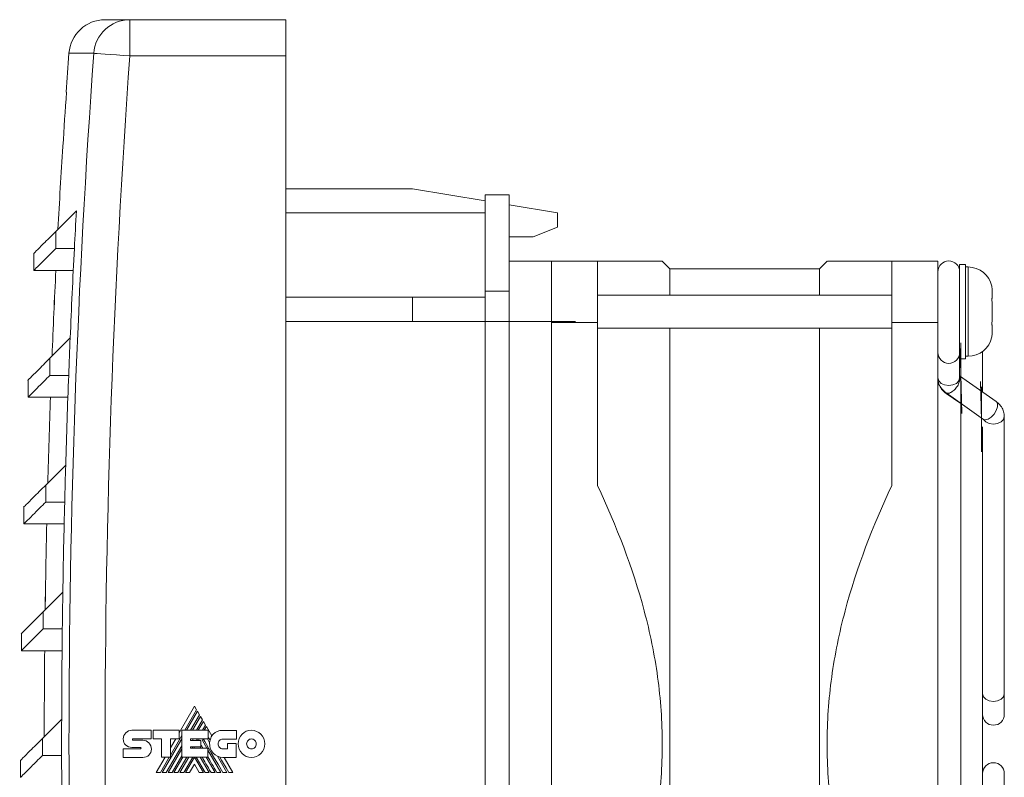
# Model space of a CAD drawing. Header units: millimetres. Extents: x 33 to 384, y 30 to 261.
# Tile 2 of 5: x 33 to 115, y 198 to 261. Entities that reach past the tile are written whole.
import ezdxf

# ---------------------------------------------------------------- set-up
doc = ezdxf.new("R2010")
doc.units = ezdxf.units.MM
doc.linetypes.add('CENTERX2', pattern=[20.32, 12.7, -2.54, 2.54, -2.54])
doc.linetypes.add('PHANTOM', pattern=[12.7, 6.35, -1.27, 1.27, -1.27, 1.27, -1.27])
doc.layers.add('___VS___', color=7, linetype='Continuous', lineweight=15)

msp = doc.modelspace()

# ---------------------------------------------------------------- linework, layer by layer
at = {"color": 7, "linetype": 'Continuous', "lineweight": 15}
for p, q in [((40.108, 260.536), (42.154, 260.536)), ((42.154, 260.536), (42.154, 257.536)), ((42.154, 260.536), (55.067, 260.536)), ((55.067, 260.536), (55.067, 257.536)), ((39.17, 257.751), (37.116, 257.751)), ((55.067, 257.536), (42.154, 257.536)), ((55.067, 152.196), (55.067, 257.536)), ((36.6, 250.036), (36.616, 250.036)), ((65.567, 246.536), (55.067, 246.536)), ((71.567, 245.536), (65.567, 246.536)), ((73.567, 246.036), (71.567, 246.036)), ((71.567, 246.036), (71.567, 244.536)), ((73.567, 246.036), (73.567, 238.036)), ((37.731, 244.7), (36.018, 242.986)), ((77.567, 244.536), (73.567, 245.203)), ((71.567, 244.536), (55.067, 244.536)), ((71.567, 242.7), (71.567, 244.536)), ((77.567, 243.336), (77.567, 244.536)), ((36.018, 242.986), (36.018, 241.572)), ((71.567, 242.7), (71.567, 238.036)), ((73.567, 242.536), (75.567, 242.536)), ((36.018, 241.572), (37.564, 241.572)), ((34.207, 241.176), (34.207, 239.762)), ((77.067, 240.536), (73.567, 240.536)), ((77.067, 240.541), (80.877, 240.541)), ((80.877, 240.541), (80.877, 235.461)), ((86.877, 239.906), (86.242, 240.541)), ((99.892, 240.541), (99.257, 239.906)), ((105.257, 235.461), (105.257, 240.541)), ((105.257, 240.541), (109.067, 240.541)), ((109.067, 240.541), (109.067, 235.461)), ((34.207, 239.762), (36.03, 239.762)), ((37.473, 239.763), (36.03, 239.763)), ((99.257, 239.906), (86.877, 239.906)), ((86.877, 239.906), (86.877, 237.725)), ((99.257, 239.906), (99.257, 237.725)), ((110.867, 240.25), (110.858, 240.25)), ((110.858, 240.25), (110.858, 239.789)), ((111.367, 240.25), (110.867, 240.25)), ((110.867, 240.25), (110.867, 232.45)), ((111.367, 240.25), (111.367, 232.45)), ((111.567, 240.05), (111.367, 240.05)), ((111.567, 240.05), (111.567, 232.65)), ((65.567, 237.536), (55.067, 237.536)), ((65.567, 235.536), (65.567, 237.536)), ((71.567, 237.536), (65.567, 237.536)), ((73.567, 238.036), (71.567, 238.036)), ((71.567, 238.036), (71.567, 163.036)), ((73.567, 238.036), (73.567, 163.036)), ((105.257, 237.725), (80.877, 237.725)), ((113.528, 237.435), (113.567, 237.435)), ((113.528, 237.433), (113.567, 237.433)), ((113.567, 238.025), (113.567, 237.442)), ((113.567, 237.435), (113.567, 237.442)), ((113.567, 237.435), (113.567, 237.433)), ((65.567, 235.536), (55.067, 235.536)), ((71.567, 235.536), (65.567, 235.536)), ((77.067, 235.536), (73.567, 235.536)), ((80.877, 235.461), (77.067, 235.461)), ((80.877, 235.461), (80.877, 221.938)), ((80.877, 234.975), (105.257, 234.975)), ((86.877, 234.975), (86.877, 166.097)), ((99.257, 234.975), (99.257, 166.097)), ((105.257, 221.938), (105.257, 235.461)), ((109.067, 235.461), (105.257, 235.461)), ((109.067, 235.461), (109.067, 165.611)), ((113.567, 235.268), (113.528, 235.268)), ((113.567, 235.265), (113.529, 235.265)), ((113.567, 235.265), (113.567, 235.268)), ((113.567, 235.258), (113.567, 235.265)), ((113.567, 235.258), (113.567, 234.676)), ((37.217, 234.17), (35.534, 232.486)), ((35.534, 232.486), (35.534, 231.072)), ((110.867, 232.45), (111.367, 232.45)), ((110.867, 230.86), (110.867, 232.45)), ((110.868, 231.033), (110.868, 232.45)), ((110.967, 232.45), (110.967, 230.922)), ((111.367, 232.65), (111.567, 232.65)), ((112.767, 229.672), (112.767, 233.057)), ((35.534, 231.072), (37.093, 231.072)), ((113.894, 228.893), (110.867, 231.033)), ((33.724, 230.676), (33.724, 229.262)), ((33.724, 229.262), (35.584, 229.262)), ((37.025, 229.263), (35.584, 229.263)), ((109.74, 229.626), (112.855, 227.424)), ((109.747, 229.578), (110.967, 228.731)), ((110.967, 228.731), (110.967, 172.314)), ((114.567, 204.687), (114.567, 227.658)), ((112.767, 174.278), (112.767, 226.795)), ((36.843, 223.641), (35.188, 221.986)), ((35.188, 221.986), (35.188, 220.572)), ((33.378, 220.176), (33.378, 218.762)), ((35.188, 220.572), (36.76, 220.572)), ((33.378, 218.762), (35.276, 218.762)), ((36.717, 218.763), (35.276, 218.763)), ((36.608, 213.113), (34.981, 211.486)), ((34.981, 211.486), (34.981, 210.072)), ((33.171, 209.676), (33.171, 208.262)), ((34.981, 210.072), (36.566, 210.072)), ((33.171, 208.262), (35.105, 208.262)), ((36.546, 208.263), (35.105, 208.263)), ((114.567, 202.989), (114.567, 204.687)), ((47.514, 203.664), (46.232, 201.445)), ((46.701, 201.667), (47.685, 203.371)), ((47.761, 203.239), (46.853, 201.667)), ((47.685, 203.371), (47.514, 203.664)), ((47.928, 202.95), (47.761, 203.239)), ((36.511, 202.585), (34.912, 200.986)), ((47.187, 201.667), (47.928, 202.95)), ((48.003, 202.819), (47.338, 201.667)), ((47.674, 201.667), (48.172, 202.528)), ((48.246, 202.399), (47.824, 201.667)), ((48.172, 202.528), (48.003, 202.819)), ((48.417, 202.102), (48.246, 202.399)), ((42.32, 201.676), (43.932, 201.676)), ((43.932, 201.676), (43.932, 200.957)), ((44.092, 200.957), (44.092, 201.673)), ((44.092, 201.673), (46.232, 201.673)), ((46.232, 201.673), (46.232, 200.963)), ((46.448, 199.452), (46.448, 201.667)), ((46.448, 201.667), (48.633, 201.667)), ((48.165, 201.667), (48.417, 202.102)), ((48.49, 201.976), (48.311, 201.667)), ((48.938, 201.198), (48.49, 201.976)), ((48.633, 201.667), (48.633, 200.951)), ((49.854, 201.661), (50.975, 201.661)), ((50.975, 201.661), (50.975, 200.942)), ((34.912, 200.986), (34.912, 199.572)), ((41.615, 200.953), (41.615, 200.952)), ((42.414, 200.957), (43.932, 200.957)), ((42.417, 200.846), (43.235, 200.846)), ((44.787, 200.957), (44.092, 200.957)), ((44.787, 199.452), (44.787, 200.957)), ((44.835, 198.171), (46.448, 200.966)), ((45.518, 199.618), (46.448, 201.229)), ((46.232, 200.963), (45.518, 200.963)), ((45.518, 199.452), (45.518, 200.963)), ((45.953, 200.963), (45.518, 200.21)), ((47.174, 200.951), (48.633, 200.951)), ((47.174, 200.951), (47.174, 200.833)), ((47.174, 200.833), (48.043, 200.833)), ((47.342, 200.833), (47.41, 200.951)), ((47.682, 200.833), (47.75, 200.951)), ((47.83, 200.833), (47.898, 200.951)), ((48.043, 200.833), (48.043, 200.292)), ((48.164, 200.823), (48.238, 200.951)), ((48.164, 200.823), (48.534, 200.183)), ((48.575, 200.951), (48.765, 200.622)), ((50.975, 200.942), (49.854, 200.942)), ((41.615, 200.132), (43.031, 200.132)), ((43.031, 200.253), (42.323, 200.253)), ((45.169, 198.171), (46.448, 200.387)), ((45.322, 198.171), (46.448, 200.124)), ((47.174, 200.292), (48.043, 200.292)), ((47.174, 200.292), (47.174, 200.183)), ((47.174, 200.183), (48.621, 200.183)), ((47.305, 200.183), (47.368, 200.292)), ((47.454, 200.183), (47.517, 200.292)), ((47.983, 200.292), (48.046, 200.183)), ((48.621, 199.452), (48.621, 200.183)), ((48.621, 200.033), (49.698, 198.171)), ((49.854, 200.135), (50.24, 200.135)), ((50.24, 200.135), (50.24, 200.563)), ((50.24, 200.563), (50.951, 200.563)), ((50.951, 200.563), (50.951, 199.419)), ((33.102, 199.176), (33.102, 197.762)), ((34.912, 199.572), (36.509, 199.572)), ((43.235, 199.422), (41.615, 199.422)), ((45.08, 199.452), (44.34, 198.171)), ((44.683, 198.171), (45.422, 199.452)), ((44.787, 199.452), (45.518, 199.452)), ((45.654, 198.171), (46.448, 199.546)), ((45.805, 198.171), (46.545, 199.452)), ((46.139, 198.171), (46.881, 199.452)), ((46.292, 198.171), (47.032, 199.452)), ((46.448, 199.452), (48.621, 199.452)), ((46.626, 198.171), (47.369, 199.452)), ((46.778, 198.171), (47.51, 199.442)), ((48.244, 198.171), (47.51, 199.442)), ((48.396, 198.171), (47.652, 199.452)), ((47.985, 199.452), (48.727, 198.171)), ((48.469, 199.452), (49.21, 198.171)), ((49.403, 199.518), (50.182, 198.171)), ((50.951, 199.419), (49.86, 199.419)), ((50.687, 198.171), (49.966, 199.419)), ((47.51, 198.861), (47.109, 198.171)), ((47.51, 198.861), (47.909, 198.171)), ((114.567, 196.385), (114.567, 198.084))]:
    msp.add_line(p, q, dxfattribs=at)
at = {"color": 7, "linetype": 'Continuous', "lineweight": 0}
for p, q in [((77.567, 243.336), (75.567, 242.536)), ((77.067, 235.461), (77.067, 240.541)), ((113.567, 236.933), (113.567, 235.768)), ((77.067, 235.461), (77.067, 190.836))]:
    msp.add_line(p, q, dxfattribs=at)
at = {"color": 7, "linetype": 'CENTERX2', "lineweight": 0}
for p, q in [((79.067, 235.536), (71.567, 235.536)), ((110.905, 233.287), (111.042, 227.902)), ((110.967, 228.324), (110.967, 233.768)), ((112.73, 225.185), (112.593, 230.57)), ((112.667, 230.121), (112.667, 224.734))]:
    msp.add_line(p, q, dxfattribs=at)
at = {"color": 7, "linetype": 'Continuous', "lineweight": 15, "flags": 128}
for points in [[(39.17, 257.751), (39.262, 257.744), (39.455, 257.73), (39.743, 257.71), (40.116, 257.683), (40.559, 257.651), (41.059, 257.615), (41.597, 257.576), (42.154, 257.536)], [(110.867, 230.86), (110.799, 230.617), (110.604, 230.41), (110.312, 230.273), (109.967, 230.224), (109.623, 230.273), (109.331, 230.41), (109.136, 230.617), (109.067, 230.86), (109.067, 230.86)], [(110.897, 230.811), (110.882, 230.663), (110.78, 230.36)], [(110.868, 230.979), (110.886, 230.918), (110.897, 230.811)], [(113.894, 228.893), (113.913, 228.878), (114.002, 228.71), (113.995, 228.457), (113.894, 228.158)], [(114.567, 227.658), (114.499, 227.415), (114.304, 227.208), (114.012, 227.07), (113.667, 227.022), (113.323, 227.07), (113.031, 227.208), (112.836, 227.415), (112.82, 227.444)], [(113.894, 228.158), (113.714, 227.86), (113.482, 227.607), (113.234, 227.438), (113.007, 227.379), (112.855, 227.424)], [(114.567, 204.687), (114.499, 204.444), (114.304, 204.237), (114.012, 204.1), (113.667, 204.051), (113.323, 204.1), (113.031, 204.237), (112.836, 204.444), (112.767, 204.687)], [(50.347, 198.171), (50.121, 198.561), (49.91, 198.926), (49.754, 199.194), (49.607, 199.448)]]:
    msp.add_lwpolyline(points, dxfattribs=at)
at = {"color": 7, "linetype": 'Continuous', "lineweight": 15}
for centre, radius, start, end in [((40.108, 257.536), 3, 90, 175.89881), ((42.158, 257.541), 2.995, 90.06691, 175.97921), ((835.067, 200.536), 800, 175.898808, 176.129592), ((835.067, 200.536), 797.951, 175.888261, 184.111739), ((835.067, 200.536), 794.959, 175.888261, 184.111739), ((835.067, 200.536), 799.984, 176.129516, 176.452488), ((835.067, 200.536), 800, 176.452558, 176.944902), ((835.067, 200.536), 798.559, 176.8297, 177.054411), ((835.067, 200.536), 798.559, 177.054411, 177.586106), ((109.967, 239.659), 0.9, 0, 180), ((835.067, 200.536), 800, 177.189465, 177.698298), ((835.067, 200.536), 799.999, 177.189475, 177.69825), ((111.567, 238.05), 2, 11.48126, 90), ((835.067, 200.536), 798.559, 177.586106, 177.808539), ((111.567, 234.65), 2, 270, 348.51035), ((109.967, 232.959), 0.9, 180, 0), ((835.067, 200.536), 798.559, 177.808539, 178.34203), ((835.067, 200.536), 800, 177.942178, 178.451299), ((835.067, 200.536), 799.999, 177.942167, 178.451252), ((835.067, 200.536), 798.559, 178.34203, 178.562286), ((835.067, 200.536), 798.559, 178.562286, 179.097607), ((835.067, 200.536), 800, 178.694494, 179.204035), ((835.067, 200.536), 799.999, 178.694504, 179.203988), ((835.067, 200.536), 798.559, 179.097607, 179.315785), ((835.067, 200.536), 798.559, 179.315785, 179.852973), ((835.067, 200.536), 800, 179.446624, 179.956635), ((835.067, 200.536), 799.999, 179.446616, 179.956591), ((835.067, 200.536), 798.559, 179.852973, 180.069166), ((113.667, 202.989), 0.9, 180, 0), ((49.86, 200.519), 1.1, 174.64014, 270), ((49.986, 200.569), 1.222, 149.03807, 166.83863), ((835.067, 200.536), 798.559, 180.069166, 180.608262), ((113.667, 198.084), 0.9, 0, 180)]:
    msp.add_arc(centre, radius, start, end, dxfattribs=at)
for points, knots in [([(34.207, 241.176), (34.207, 241.176), (34.14, 241.109), (34.377, 241.346), (34.919, 241.888), (35.651, 242.62), (36.018, 242.986)], [0, 0, 0, 0, 0.000191, 0.334178, 0.667307, 1, 1, 1, 1]), ([(34.242, 239.797), (34.234, 239.789), (34.206, 239.76), (34.479, 240.034), (35.042, 240.596), (35.692, 241.247), (36.018, 241.572)], [0, 0, 0, 0, 0.120218, 0.413549, 0.706811, 1, 1, 1, 1]), ([(86.208, 240.541), (86.218, 240.541), (86.259, 240.541), (86, 240.541), (85.444, 240.541), (84.608, 240.541), (83.563, 240.541), (82.325, 240.541), (81.36, 240.541), (80.877, 240.541)], [0, 0, 0, 0, 0.049945, 0.213326, 0.377977, 0.531915, 0.68659, 0.843073, 1, 1, 1, 1]), ([(105.257, 240.541), (104.782, 240.541), (103.831, 240.541), (102.596, 240.541), (101.541, 240.541), (100.705, 240.541), (100.15, 240.541), (99.883, 240.541), (99.92, 240.541), (99.931, 240.541)], [0, 0, 0, 0, 0.154284, 0.30895, 0.46513, 0.622015, 0.780493, 0.940079, 1, 1, 1, 1]), ([(113.542, 238.364), (113.55, 238.308), (113.559, 238.251), (113.561, 238.195), (113.561, 238.195)], [0, 0, 0, 0, 0.997462, 1, 1, 1, 1]), ([(113.542, 237.239), (113.539, 237.253), (113.537, 237.269), (113.535, 237.285), (113.533, 237.301), (113.531, 237.318), (113.53, 237.335), (113.528, 237.352), (113.527, 237.369), (113.527, 237.384), (113.527, 237.4), (113.527, 237.414), (113.527, 237.426), (113.528, 237.438), (113.529, 237.449), (113.531, 237.457), (113.532, 237.465), (113.534, 237.47), (113.537, 237.473), (113.538, 237.475), (113.54, 237.476), (113.542, 237.475)], [0.0000002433, 0.0000002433, 0.0000002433, 0.0000002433, 0.0000510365, 0.0000510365, 0.0000510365, 0.000102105, 0.000102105, 0.000102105, 0.0001526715, 0.0001526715, 0.0001526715, 0.0002024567, 0.0002024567, 0.0002024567, 0.0002519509, 0.0002519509, 0.0002519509, 0.0003018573, 0.0003018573, 0.0003018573, 0.0003404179, 0.0003404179, 0.0003404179, 0.0003404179]), ([(113.542, 235.226), (113.539, 235.224), (113.537, 235.226), (113.535, 235.23), (113.533, 235.234), (113.531, 235.241), (113.53, 235.251), (113.528, 235.26), (113.527, 235.272), (113.527, 235.285), (113.527, 235.299), (113.527, 235.314), (113.527, 235.33), (113.528, 235.345), (113.529, 235.362), (113.531, 235.379), (113.532, 235.395), (113.534, 235.412), (113.537, 235.427), (113.538, 235.439), (113.54, 235.451), (113.542, 235.461)], [0.0000001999, 0.0000001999, 0.0000001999, 0.0000001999, 0.000051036, 0.000051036, 0.000051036, 0.000102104, 0.000102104, 0.000102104, 0.0001526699, 0.0001526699, 0.0001526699, 0.0002024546, 0.0002024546, 0.0002024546, 0.0002519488, 0.0002519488, 0.0002519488, 0.0003018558, 0.0003018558, 0.0003018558, 0.0003403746, 0.0003403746, 0.0003403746, 0.0003403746]), ([(33.724, 230.676), (33.724, 230.676), (33.656, 230.609), (33.893, 230.846), (34.435, 231.387), (35.168, 232.12), (35.534, 232.486)], [0, 0, 0, 0, 0.000191, 0.334178, 0.667307, 1, 1, 1, 1]), ([(33.758, 229.297), (33.75, 229.289), (33.722, 229.26), (33.995, 229.534), (34.558, 230.096), (35.209, 230.747), (35.534, 231.072)], [0, 0, 0, 0, 0.120218, 0.413549, 0.706811, 1, 1, 1, 1]), ([(109.067, 230.86), (109.078, 230.728), (109.101, 230.447), (109.294, 230.054), (109.53, 229.784), (109.695, 229.66), (109.74, 229.626)], [0, 0, 0, 0, 0.2721861, 0.5796446, 0.8850778, 1, 1, 1, 1]), ([(109.068, 230.823), (109.078, 230.69), (109.099, 230.408), (109.291, 230.014), (109.529, 229.74), (109.698, 229.614), (109.747, 229.578)], [0, 0, 0, 0, 0.2699784, 0.5751835, 0.8771097, 1, 1, 1, 1]), ([(109.744, 229.623), (109.803, 229.583), (109.882, 229.571), (110.062, 229.607), (110.162, 229.655), (110.364, 229.798), (110.465, 229.894), (110.643, 230.114), (110.722, 230.237), (110.78, 230.36)], [0, 0, 0, 0, 0.25, 0.25, 0.5, 0.5, 0.75, 0.75, 1, 1, 1, 1]), ([(114.567, 227.658), (114.556, 227.79), (114.533, 228.072), (114.34, 228.465), (114.105, 228.735), (113.939, 228.859), (113.894, 228.893)], [0, 0, 0, 0, 0.2721851, 0.5796456, 0.8850777, 1, 1, 1, 1]), ([(33.378, 220.176), (33.378, 220.176), (33.311, 220.109), (33.548, 220.346), (34.089, 220.887), (34.822, 221.62), (35.188, 221.986)], [0, 0, 0, 0, 0.0001907, 0.334178, 0.6673067, 1, 1, 1, 1]), ([(80.877, 179.134), (81.667, 180.808), (82.396, 182.505), (83.7, 185.96), (84.275, 187.718), (84.99, 190.413), (85.204, 191.321), (85.577, 193.157), (85.734, 194.077), (86.113, 196.836), (86.242, 198.68), (86.243, 202.375), (86.115, 204.226), (85.732, 207.009), (85.574, 207.932), (85.204, 209.755), (84.991, 210.657), (83.804, 215.128), (82.464, 218.574), (80.877, 221.938)], [0, 0, 0, 0, 0.125, 0.125, 0.25, 0.25, 0.3125, 0.3125, 0.375, 0.375, 0.5, 0.5, 0.625, 0.625, 0.6875, 0.6875, 0.75, 0.75, 1, 1, 1, 1]), ([(105.257, 179.134), (104.468, 180.808), (103.739, 182.505), (102.435, 185.96), (101.86, 187.718), (101.144, 190.413), (100.93, 191.321), (100.557, 193.157), (100.4, 194.077), (100.022, 196.836), (99.893, 198.68), (99.892, 202.375), (100.02, 204.226), (100.402, 207.009), (100.56, 207.932), (100.931, 209.755), (101.144, 210.657), (102.33, 215.128), (103.67, 218.574), (105.257, 221.938)], [0, 0, 0, 0, 0.125, 0.125, 0.25, 0.25, 0.3125, 0.3125, 0.375, 0.375, 0.5, 0.5, 0.625, 0.625, 0.6875, 0.6875, 0.75, 0.75, 1, 1, 1, 1]), ([(33.413, 218.797), (33.405, 218.789), (33.377, 218.76), (33.65, 219.034), (34.213, 219.596), (34.863, 220.247), (35.188, 220.572)], [0, 0, 0, 0, 0.120218, 0.413549, 0.706811, 1, 1, 1, 1]), ([(33.171, 209.676), (33.171, 209.676), (33.104, 209.609), (33.341, 209.846), (33.882, 210.387), (34.615, 211.12), (34.981, 211.486)], [0, 0, 0, 0, 0.0001907, 0.334178, 0.6673067, 1, 1, 1, 1]), ([(33.206, 208.297), (33.198, 208.289), (33.17, 208.26), (33.443, 208.534), (34.005, 209.096), (34.656, 209.747), (34.981, 210.072)], [0, 0, 0, 0, 0.120218, 0.413549, 0.706811, 1, 1, 1, 1]), ([(33.102, 199.176), (33.102, 199.176), (33.035, 199.111), (33.272, 199.345), (33.813, 199.888), (34.546, 200.62), (34.912, 200.986)], [0, 0, 0, 0, 0.000191, 0.334178, 0.667307, 1, 1, 1, 1]), ([(33.137, 197.797), (33.129, 197.789), (33.1, 197.76), (33.374, 198.034), (33.936, 198.596), (34.587, 199.247), (34.912, 199.572)], [0, 0, 0, 0, 0.1202185, 0.4135488, 0.706811, 1, 1, 1, 1])]:
    msp.add_open_spline(points, degree=3, knots=knots, dxfattribs=at)
at = {"color": 7, "linetype": 'Continuous', "lineweight": 0}
for points, knots in [([(113.542, 238.364), (113.539, 238.378), (113.535, 238.408), (113.529, 238.437), (113.527, 238.451), (113.527, 238.449), (113.527, 238.448)], [0, 0, 0, 0, 0.298494, 0.598382, 0.895283, 1, 1, 1, 1]), ([(113.536, 238.401), (113.536, 238.4), (113.538, 238.39), (113.54, 238.375), (113.542, 238.364)], [0, 0, 0, 0, 0.173027, 1, 1, 1, 1]), ([(113.527, 234.252), (113.527, 234.252), (113.527, 234.252), (113.531, 234.27), (113.536, 234.3), (113.54, 234.326), (113.542, 234.337)], [0, 0, 0, 0, 0.188037, 0.478911, 0.772246, 1, 1, 1, 1])]:
    msp.add_open_spline(points, degree=3, knots=knots, dxfattribs=at)
at = {"color": 7, "linetype": 'Continuous', "lineweight": 15}
for points in [[(113.567, 238.025), (113.567, 238.138), (113.559, 238.251), (113.542, 238.364)], [(113.542, 237.475), (113.559, 237.464), (113.567, 237.453), (113.567, 237.442)], [(113.567, 236.933), (113.567, 237.035), (113.559, 237.137), (113.542, 237.239)], [(113.542, 235.461), (113.559, 235.563), (113.567, 235.665), (113.567, 235.768)], [(113.567, 235.258), (113.567, 235.248), (113.559, 235.237), (113.542, 235.226)], [(113.542, 234.337), (113.559, 234.45), (113.567, 234.563), (113.567, 234.676)], [(41.615, 200.953), (41.615, 201.152), (41.694, 201.332), (41.822, 201.463)], [(41.822, 201.463), (41.949, 201.595), (42.126, 201.676), (42.32, 201.676)], [(49.063, 201.358), (49.246, 201.546), (49.51, 201.661), (49.854, 201.661)], [(51.449, 201.339), (51.648, 201.544), (51.922, 201.67), (52.225, 201.67)], [(52.225, 201.67), (52.529, 201.67), (52.804, 201.543), (53.003, 201.338)], [(41.801, 200.452), (41.683, 200.569), (41.612, 200.735), (41.615, 200.952)], [(42.386, 200.942), (42.376, 200.929), (42.37, 200.912), (42.37, 200.895)], [(42.37, 200.895), (42.37, 200.882), (42.376, 200.869), (42.384, 200.86)], [(42.384, 200.86), (42.393, 200.851), (42.404, 200.846), (42.417, 200.846)], [(42.414, 200.957), (42.403, 200.957), (42.393, 200.951), (42.386, 200.942)], [(43.235, 200.846), (43.43, 200.846), (43.606, 200.761), (43.733, 200.627)], [(43.733, 200.627), (43.862, 200.493), (43.941, 200.308), (43.941, 200.107)], [(49.851, 198.171), (48.825, 199.939), (48.289, 200.865), (48.243, 200.951)], [(48.796, 200.848), (48.732, 200.959), (48.677, 201.052), (48.633, 201.129)], [(48.765, 200.622), (48.769, 200.7), (48.78, 200.775), (48.796, 200.848)], [(48.938, 201.198), (48.974, 201.256), (49.016, 201.309), (49.063, 201.358)], [(49.578, 200.825), (49.508, 200.752), (49.464, 200.651), (49.464, 200.54)], [(49.854, 200.942), (49.746, 200.942), (49.649, 200.897), (49.578, 200.825)], [(51.128, 200.54), (51.128, 200.852), (51.251, 201.134), (51.449, 201.339)], [(51.944, 200.833), (51.871, 200.758), (51.827, 200.655), (51.827, 200.54)], [(52.225, 200.954), (52.115, 200.954), (52.016, 200.908), (51.944, 200.833)], [(52.509, 200.833), (52.436, 200.908), (52.336, 200.954), (52.225, 200.954)], [(52.627, 200.54), (52.627, 200.654), (52.582, 200.758), (52.509, 200.833)], [(53.003, 201.338), (53.202, 201.134), (53.325, 200.852), (53.325, 200.54)], [(42.323, 200.253), (42.118, 200.258), (41.932, 200.324), (41.801, 200.452)], [(43.063, 200.236), (43.054, 200.246), (43.043, 200.253), (43.031, 200.253)], [(43.031, 200.132), (43.044, 200.132), (43.056, 200.138), (43.065, 200.147)], [(43.08, 200.188), (43.08, 200.205), (43.074, 200.223), (43.063, 200.236)], [(43.065, 200.147), (43.075, 200.158), (43.08, 200.172), (43.08, 200.188)], [(43.941, 200.107), (43.941, 199.911), (43.864, 199.741), (43.738, 199.62)], [(48.202, 200.183), (48.133, 200.303), (48.08, 200.395), (48.043, 200.46)], [(49.464, 200.54), (49.464, 200.427), (49.508, 200.326), (49.578, 200.253)], [(49.578, 200.253), (49.649, 200.18), (49.746, 200.135), (49.854, 200.135)], [(51.449, 199.743), (51.251, 199.947), (51.128, 200.228), (51.128, 200.54)], [(51.827, 200.54), (51.827, 200.426), (51.871, 200.322), (51.944, 200.247)], [(51.944, 200.247), (52.016, 200.172), (52.115, 200.126), (52.225, 200.126)], [(52.225, 200.126), (52.336, 200.126), (52.436, 200.173), (52.509, 200.247)], [(52.509, 200.247), (52.582, 200.322), (52.627, 200.426), (52.627, 200.54)], [(53.325, 200.54), (53.325, 200.229), (53.202, 199.947), (53.004, 199.744)], [(43.738, 199.62), (43.61, 199.496), (43.432, 199.422), (43.235, 199.422)], [(48.879, 198.171), (48.567, 198.709), (48.32, 199.136), (48.137, 199.452)], [(49.364, 198.171), (49.069, 198.68), (48.822, 199.108), (48.621, 199.455)], [(52.225, 199.413), (51.922, 199.413), (51.648, 199.539), (51.449, 199.743)], [(53.004, 199.744), (52.804, 199.539), (52.529, 199.413), (52.225, 199.413)]]:
    msp.add_open_spline(points, degree=3, dxfattribs=at)
at = {"layer": '___VS___', "color": 7, "linetype": 'PHANTOM'}
for p, q in [((41.615, 200.132), (41.615, 199.422)), ((44.34, 198.171), (44.683, 198.171)), ((44.835, 198.171), (45.169, 198.171)), ((45.322, 198.171), (45.654, 198.171)), ((45.805, 198.171), (46.139, 198.171)), ((46.292, 198.171), (46.626, 198.171)), ((46.778, 198.171), (47.109, 198.171)), ((47.909, 198.171), (48.244, 198.171)), ((48.396, 198.171), (48.727, 198.171)), ((48.879, 198.171), (49.21, 198.171)), ((49.364, 198.171), (49.698, 198.171)), ((49.851, 198.171), (50.182, 198.171)), ((50.347, 198.171), (50.687, 198.171))]:
    msp.add_line(p, q, dxfattribs=at)

doc.saveas('drawing.dxf')
